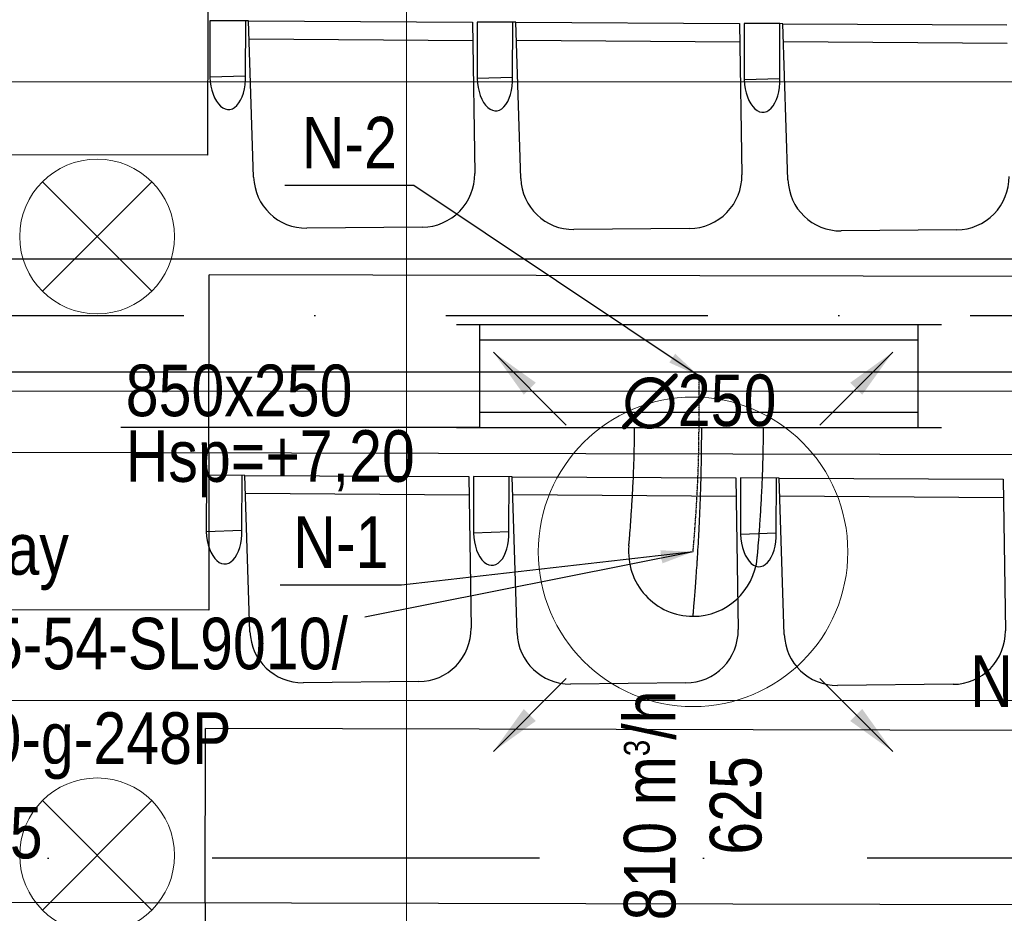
# Model space of a CAD drawing. Header units: millimetres. Extents: x -32221 to 212500, y 31663 to 93766.
# Tile 80 of 256: x 17300 to 19209, y 54700 to 56433. Entities that reach past the tile are written whole.
import ezdxf

# ---------------------------------------------------------------- set-up
doc = ezdxf.new("R2010")
doc.units = ezdxf.units.MM
doc.linetypes.add('DASHDOT', pattern=[1, 0.5, -0.25, 0, -0.25])
doc.linetypes.add('DASHDOTX2', pattern=[50.8, 25.4, -12.7, 0, -12.7])
doc.layers.get('0').update_dxf_attribs({"color": 251})
for name, color, linetype in [('FLUID-N', 251, 'Continuous'), ('FLUID-N-100-ARRGR', 251, 'Continuous'), ('FLUID-N-100-INF', 251, 'Continuous'), ('FLUID-N-100-NUM', 251, 'Continuous'), ('FLUID-N-SYM', 251, 'Continuous'), ('FLUID-W-100-DIM', 251, 'Continuous'), ('osie', 251, 'Continuous'), ('Sciany', 251, 'Continuous'), ('Wyposazenie', 251, 'Continuous')]:
    doc.layers.add(name, color=color, linetype=linetype)
for name, color, linetype, lineweight in [('kasetony', 251, 'Continuous', 5), ('lampy', 251, 'Continuous', 9), ('Nawiewniki', 251, 'Continuous', 20)]:
    doc.layers.add(name, color=color, linetype=linetype, lineweight=lineweight)
doc.styles.add('FDBES', font='simplex.shx')
doc.styles.get("Standard").update_dxf_attribs({"font": 'ARIALN.TTF'})
doc.linetypes.add('ZIGZAG', pattern='A,0.0001,-0.2,[131,ltypeshp.shx,S=0.2,R=0,X=-0.2,Y=0],-0.4,[131,ltypeshp.shx,S=0.2,R=180,X=0.2,Y=0],-0.2', length=0.8001)
doc.dimstyles.new('FDBES', dxfattribs={"dimscale": 50, "dimtxt": 4, "dimasz": 2.5, "dimexe": 0.8, "dimexo": 2, "dimgap": 1, "dimtad": 1, "dimdsep": 46, "dimtxsty": 'FDBES', "dimcen": 2.5, "dimclrd": 4, "dimclre": 5, "dimadec": 0, "dimazin": 0, "dimtfac": 1, "dimtmove": 0, "dimatfit": 3, "dimfxl": 1, "dimarcsym": 0})

# ---------------------------------------------------------------- blocks, each defined once
blk = doc.blocks.new('*U378')
at = {"color": 14, "linetype": 'Continuous', "lineweight": -2}
for p, q in [((-100, -470), (-100, 470)), ((100, -470), (100, 470))]:
    blk.add_line(p, q, dxfattribs=at)
at = {"color": 0, "linetype": 'ByBlock', "lineweight": -2}
for p, q in [((-100, 425), (100, 425)), ((-100, -425), (100, -425))]:
    blk.add_line(p, q, dxfattribs=at)
at = {"color": 5, "linetype": 'Continuous', "lineweight": -3}
for p, q in [((-70, -425), (-70, 425)), ((70, -425), (70, 425))]:
    blk.add_line(p, q, dxfattribs=at)
blk = doc.blocks.new('*U377')
at = {"color": 14, "linetype": 'Continuous', "lineweight": -2}
for p, q in [((-50, 125), (-50, 0)), ((-50, 0), (-50, -125))]:
    blk.add_line(p, q, dxfattribs=at)
at = {"layer": 'FLUID-N-SYM', "color": 2, "linetype": 'DASHDOT', "lineweight": -3}
blk.add_line((-50, 0), (50, 0), dxfattribs=at)
blk = doc.blocks.new('*U30')
at = {"color": 0, "insert": (-1189.4, -348.3), "char_height": 100, "width": 1600, "attachment_point": 5, "line_spacing_factor": 1.1}
blk.add_mtext('Smay\\PNS8-R1-Z-625-54-SL9010/ SRt-s-300-g-248P\\P625', dxfattribs=at)
blk.add_mtext('Smay\\PNS8-R1-Z-625-54-SL9010/ SRt-s-300-g-248P\\P625', dxfattribs=at)
blk.add_mtext('Smay\\PNS8-R1-Z-625-54-SL9010/ SRt-s-300-g-248P\\P625', dxfattribs=at)
blk.add_mtext('Smay\\PNS8-R1-Z-625-54-SL9010/ SRt-s-300-g-248P\\P625', dxfattribs=at)
blk.add_mtext('Smay\\PNS8-R1-Z-625-54-SL9010/ SRt-s-300-g-248P\\P625', dxfattribs=at)
blk.add_mtext('Smay\\PNS8-R1-Z-625-54-SL9010/ SRt-s-300-g-248P\\P625', dxfattribs=at)
blk.add_mtext('Smay\\PNS8-R1-Z-625-54-SL9010/ SRt-s-300-g-248P\\P625', dxfattribs=at)
blk.add_mtext('Smay\\PNS8-R1-Z-625-54-SL9010/ SRt-s-300-g-248P\\P625', dxfattribs=at)
blk.add_mtext('Smay\\PNS8-R1-Z-625-54-SL9010/ SRt-s-300-g-248P\\P625', dxfattribs=at)
blk.add_mtext('Smay\\PNS8-R1-Z-625-54-SL9010/ SRt-s-300-g-248P\\P625', dxfattribs=at)
blk.add_mtext('Smay\\PNS8-R1-Z-625-54-SL9010/ SRt-s-300-g-248P\\P625', dxfattribs=at)
blk.add_mtext('Smay\\PNS8-R1-Z-625-54-SL9010/ SRt-s-300-g-248P\\P625', dxfattribs=at)
blk.add_mtext('Smay\\PNS8-R1-Z-625-54-SL9010/ SRt-s-300-g-248P\\P625', dxfattribs=at)
blk.add_mtext('Smay\\PNS8-R1-Z-625-54-SL9010/ SRt-s-300-g-248P\\P625', dxfattribs=at)
blk.add_mtext('Smay\\PNS8-R1-Z-625-54-SL9010/ SRt-s-300-g-248P\\P625', dxfattribs=at)
blk.add_mtext('Smay\\PNS8-R1-Z-625-54-SL9010/ SRt-s-300-g-248P\\P625', dxfattribs=at)
blk.add_mtext('Smay\\PNS8-R1-Z-625-54-SL9010/ SRt-s-300-g-248P\\P625', dxfattribs=at)
blk.add_mtext('Smay\\PNS8-R1-Z-625-54-SL9010/ SRt-s-300-g-248P\\P625', dxfattribs=at)
blk.add_mtext('Smay\\PNS8-R1-Z-625-54-SL9010/ SRt-s-300-g-248P\\P625', dxfattribs=at)
blk.add_mtext('Smay\\PNS8-R1-Z-625-54-SL9010/ SRt-s-300-g-248P\\P625', dxfattribs=at)
blk.add_mtext('Smay\\PNS8-R1-Z-625-54-SL9010/ SRt-s-300-g-248P\\P625', dxfattribs=at)
blk.add_mtext('Smay\\PNS8-R1-Z-625-54-SL9010/ SRt-s-300-g-248P\\P625', dxfattribs=at)
blk.add_mtext('Smay\\PNS8-R1-Z-625-54-SL9010/ SRt-s-300-g-248P\\P625', dxfattribs=at)
blk.add_mtext('Smay\\PNS8-R1-Z-625-54-SL9010/ SRt-s-300-g-248P\\P625', dxfattribs=at)
blk.add_mtext('Smay\\PNS8-R1-Z-625-54-SL9010/ SRt-s-300-g-248P\\P625', dxfattribs=at)
blk.add_mtext('Smay\\PNS8-R1-Z-625-54-SL9010/ SRt-s-300-g-248P\\P625', dxfattribs=at)
blk = doc.blocks.new('*U385')
at = {"color": 14, "linetype": 'Continuous', "lineweight": -3}
for p, q in [((0, 0, 5.3), (0, 0, 125)), ((0, 0, -125), (0, 0, -5.3))]:
    blk.add_line(p, q, dxfattribs=at)
at = {"color": 14, "linetype": 'Continuous', "lineweight": -2, "extrusion": (-1, -2.74177e-18, -1.66622e-16)}
blk.add_ellipse((0, -240.9, -11.6), major_axis=(0, 11.7, -124.4), ratio=1, start_param=0, end_param=1.664877, dxfattribs=at)
at = {"color": 14, "linetype": 'Continuous', "lineweight": -2, "extrusion": (-1, -1.83697e-16, -1.95679e-16)}
blk.add_ellipse((0, -240.9, -11.6), major_axis=(0, -125), ratio=1, start_param=0, end_param=1.476602, dxfattribs=at)
at = {"color": 20, "linetype": 'ZIGZAG', "lineweight": -2, "ltscale": 50}
for points, knots in [([(0, -365.9, -11.6), (0, -365.9, -11.6), (0, -365, -11.5), (0, -361.9, -11.2), (0, -356.5, -10.7), (0, -348.4, -10), (0, -335.6, -9), (0, -320.2, -7.7), (0, -302.5, -6.4), (0, -282.7, -4.9), (0, -267.4, -3.9), (0, -258.1, -3.3), (0, -254.3, -3.1), (0, -247.5, -2.6), (0, -233.5, -1.8), (0, -212.1, -0.5), (0, -188.6, 0.6), (0, -168.5, 1.6), (0, -150.1, 2.3), (0, -127.9, 3.1), (0, -104.1, 3.9), (0, -82.2, 4.4), (0, -62.7, 4.8), (0, -42.4, 5), (0, -21.5, 5.2), (0, -7.2, 5.3), (0, 0, 5.3)], [0, 0, 0, 0, 17.791735, 35.583471, 47.444628, 71.166942, 94.889256, 118.61157, 142.333884, 166.056198, 189.778512, 192.743801, 195.70909, 201.639669, 213.500826, 237.22314, 260.945454, 272.806611, 284.667768, 302.459503, 320.251238, 332.112395, 343.973552, 355.834709, 367.695866, 379.557023, 379.557023, 379.557023, 379.557023]), ([(0, -252.6, 112.9), (0, -252.3, 112.9), (0, -251.3, 113), (0, -244.8, 113.6), (0, -230.5, 114.8), (0, -205.1, 116.8), (0, -173.6, 119), (0, -137.2, 121.2), (0, -95.9, 123.1), (0, -57.4, 124.3), (0, -24.9, 124.9), (0, -8.3, 125), (0, 0, 125)], [0, 0, 0, 0, 24.880139, 49.760279, 99.520558, 149.280837, 199.041116, 248.801395, 298.561674, 348.321953, 373.202092, 398.082232, 398.082232, 398.082232, 398.082232]), ([(0, -229.1, -136), (0, -228.9, -136), (0, -228.3, -136), (0, -222.9, -135.5), (0, -210.6, -134.4), (0, -188.3, -132.7), (0, -160.1, -130.7), (0, -127.3, -128.7), (0, -89.8, -126.8), (0, -54.2, -125.7), (0, -23.6, -125.1), (0, -7.9, -125), (0, 0, -125)], [0, 0, 0, 0, 23.600995, 47.201989, 94.403979, 141.605968, 188.807958, 236.009947, 283.211936, 330.413926, 354.01492, 377.615915, 377.615915, 377.615915, 377.615915])]:
    blk.add_open_spline(points, degree=3, knots=knots, dxfattribs=at)
at = {"layer": 'FLUID-N-SYM', "color": 2, "linetype": 'DASHDOT', "lineweight": -3}
blk.add_open_spline([(0, -240.9, -11.6), (0, -240.9, -11.6), (0, -181.9, -6), (0, -63), (0, 0)], degree=3, knots=[0, 0, 0, 0, 190.635936, 379.557023, 379.557023, 379.557023, 379.557023], dxfattribs=at)
blk = doc.blocks.new('*U27')
at = {"color": 0, "insert": (-1356.4, -270.2), "char_height": 100, "width": 1600, "attachment_point": 5, "line_spacing_factor": 1.1}
blk.add_mtext('Smay\\PNS8-R1-Z-625-54-SL9010/ SRt-s-300-g-248P\\P625', dxfattribs=at)
blk.add_mtext('Smay\\PNS8-R1-Z-625-54-SL9010/ SRt-s-300-g-248P\\P625', dxfattribs=at)
blk.add_mtext('Smay\\PNS8-R1-Z-625-54-SL9010/ SRt-s-300-g-248P\\P625', dxfattribs=at)
blk.add_mtext('Smay\\PNS8-R1-Z-625-54-SL9010/ SRt-s-300-g-248P\\P625', dxfattribs=at)
blk.add_mtext('Smay\\PNS8-R1-Z-625-54-SL9010/ SRt-s-300-g-248P\\P625', dxfattribs=at)
blk.add_mtext('Smay\\PNS8-R1-Z-625-54-SL9010/ SRt-s-300-g-248P\\P625', dxfattribs=at)
blk.add_mtext('Smay\\PNS8-R1-Z-625-54-SL9010/ SRt-s-300-g-248P\\P625', dxfattribs=at)
blk.add_mtext('Smay\\PNS8-R1-Z-625-54-SL9010/ SRt-s-300-g-248P\\P625', dxfattribs=at)
blk.add_mtext('Smay\\PNS8-R1-Z-625-54-SL9010/ SRt-s-300-g-248P\\P625', dxfattribs=at)
blk.add_mtext('Smay\\PNS8-R1-Z-625-54-SL9010/ SRt-s-300-g-248P\\P625', dxfattribs=at)
blk.add_mtext('Smay\\PNS8-R1-Z-625-54-SL9010/ SRt-s-300-g-248P\\P625', dxfattribs=at)
blk.add_mtext('Smay\\PNS8-R1-Z-625-54-SL9010/ SRt-s-300-g-248P\\P625', dxfattribs=at)
blk.add_mtext('Smay\\PNS8-R1-Z-625-54-SL9010/ SRt-s-300-g-248P\\P625', dxfattribs=at)
blk.add_mtext('Smay\\PNS8-R1-Z-625-54-SL9010/ SRt-s-300-g-248P\\P625', dxfattribs=at)
blk.add_mtext('Smay\\PNS8-R1-Z-625-54-SL9010/ SRt-s-300-g-248P\\P625', dxfattribs=at)
blk.add_mtext('Smay\\PNS8-R1-Z-625-54-SL9010/ SRt-s-300-g-248P\\P625', dxfattribs=at)
blk.add_mtext('Smay\\PNS8-R1-Z-625-54-SL9010/ SRt-s-300-g-248P\\P625', dxfattribs=at)
blk.add_mtext('Smay\\PNS8-R1-Z-625-54-SL9010/ SRt-s-300-g-248P\\P625', dxfattribs=at)
blk.add_mtext('Smay\\PNS8-R1-Z-625-54-SL9010/ SRt-s-300-g-248P\\P625', dxfattribs=at)
blk.add_mtext('Smay\\PNS8-R1-Z-625-54-SL9010/ SRt-s-300-g-248P\\P625', dxfattribs=at)
blk.add_mtext('Smay\\PNS8-R1-Z-625-54-SL9010/ SRt-s-300-g-248P\\P625', dxfattribs=at)
blk.add_mtext('Smay\\PNS8-R1-Z-625-54-SL9010/ SRt-s-300-g-248P\\P625', dxfattribs=at)
blk.add_mtext('Smay\\PNS8-R1-Z-625-54-SL9010/ SRt-s-300-g-248P\\P625', dxfattribs=at)
blk.add_mtext('Smay\\PNS8-R1-Z-625-54-SL9010/ SRt-s-300-g-248P\\P625', dxfattribs=at)
blk.add_mtext('Smay\\PNS8-R1-Z-625-54-SL9010/ SRt-s-300-g-248P\\P625', dxfattribs=at)
blk.add_mtext('Smay\\PNS8-R1-Z-625-54-SL9010/ SRt-s-300-g-248P\\P625', dxfattribs=at)
blk.add_mtext('Smay\\PNS8-R1-Z-625-54-SL9010/ SRt-s-300-g-248P\\P625', dxfattribs=at)
at = {"color": 0}
blk.add_leader([(0, 0), (-636.1, -126.7)], dimstyle='FDBES', override={"dimscale": 25, "dimclrd": 0, "dimclre": 0}, dxfattribs=at)
blk.add_leader([(0, 0), (-636.1, -126.7)], dimstyle='FDBES', override={"dimscale": 25, "dimclrd": 0, "dimclre": 0}, dxfattribs=at)
blk.add_leader([(0, 0), (-636.1, -126.7)], dimstyle='FDBES', override={"dimscale": 25, "dimclrd": 0, "dimclre": 0}, dxfattribs=at)
blk.add_leader([(0, 0), (-636.1, -126.7)], dimstyle='FDBES', override={"dimscale": 25, "dimclrd": 0, "dimclre": 0}, dxfattribs=at)
blk.add_leader([(0, 0), (-636.1, -126.7)], dimstyle='FDBES', override={"dimscale": 25, "dimclrd": 0, "dimclre": 0}, dxfattribs=at)
blk.add_leader([(0, 0), (-636.1, -126.7)], dimstyle='FDBES', override={"dimscale": 25, "dimclrd": 0, "dimclre": 0}, dxfattribs=at)
blk.add_leader([(0, 0), (-636.1, -126.7)], dimstyle='FDBES', override={"dimscale": 25, "dimclrd": 0, "dimclre": 0}, dxfattribs=at)
blk.add_leader([(0, 0), (-636.1, -126.7)], dimstyle='FDBES', override={"dimscale": 25, "dimclrd": 0, "dimclre": 0}, dxfattribs=at)
blk.add_leader([(0, 0), (-636.1, -126.7)], dimstyle='FDBES', override={"dimscale": 25, "dimclrd": 0, "dimclre": 0}, dxfattribs=at)
blk.add_leader([(0, 0), (-636.1, -126.7)], dimstyle='FDBES', override={"dimscale": 25, "dimclrd": 0, "dimclre": 0}, dxfattribs=at)
blk.add_leader([(0, 0), (-636.1, -126.7)], dimstyle='FDBES', override={"dimscale": 25, "dimclrd": 0, "dimclre": 0}, dxfattribs=at)
blk.add_leader([(0, 0), (-636.1, -126.7)], dimstyle='FDBES', override={"dimscale": 25, "dimclrd": 0, "dimclre": 0}, dxfattribs=at)
blk.add_leader([(0, 0), (-636.1, -126.7)], dimstyle='FDBES', override={"dimscale": 25, "dimclrd": 0, "dimclre": 0}, dxfattribs=at)
blk.add_leader([(0, 0), (-636.1, -126.7)], dimstyle='FDBES', override={"dimscale": 25, "dimclrd": 0, "dimclre": 0}, dxfattribs=at)
blk.add_leader([(0, 0), (-636.1, -126.7)], dimstyle='FDBES', override={"dimscale": 25, "dimclrd": 0, "dimclre": 0}, dxfattribs=at)
blk.add_leader([(0, 0), (-636.1, -126.7)], dimstyle='FDBES', override={"dimscale": 25, "dimclrd": 0, "dimclre": 0}, dxfattribs=at)
blk.add_leader([(0, 0), (-636.1, -126.7)], dimstyle='FDBES', override={"dimscale": 25, "dimclrd": 0, "dimclre": 0}, dxfattribs=at)
blk.add_leader([(0, 0), (-636.1, -126.7)], dimstyle='FDBES', override={"dimscale": 25, "dimclrd": 0, "dimclre": 0}, dxfattribs=at)
blk.add_leader([(0, 0), (-636.1, -126.7)], dimstyle='FDBES', override={"dimscale": 25, "dimclrd": 0, "dimclre": 0}, dxfattribs=at)
blk.add_leader([(0, 0), (-636.1, -126.7)], dimstyle='FDBES', override={"dimscale": 25, "dimclrd": 0, "dimclre": 0}, dxfattribs=at)
blk.add_leader([(0, 0), (-636.1, -126.7)], dimstyle='FDBES', override={"dimscale": 25, "dimclrd": 0, "dimclre": 0}, dxfattribs=at)
blk.add_leader([(0, 0), (-636.1, -126.7)], dimstyle='FDBES', override={"dimscale": 25, "dimclrd": 0, "dimclre": 0}, dxfattribs=at)
blk.add_leader([(0, 0), (-636.1, -126.7)], dimstyle='FDBES', override={"dimscale": 25, "dimclrd": 0, "dimclre": 0}, dxfattribs=at)
blk.add_leader([(0, 0), (-636.1, -126.7)], dimstyle='FDBES', override={"dimscale": 25, "dimclrd": 0, "dimclre": 0}, dxfattribs=at)
blk.add_leader([(0, 0), (-636.1, -126.7)], dimstyle='FDBES', override={"dimscale": 25, "dimclrd": 0, "dimclre": 0}, dxfattribs=at)
blk.add_leader([(0, 0), (-636.1, -126.7)], dimstyle='FDBES', override={"dimscale": 25, "dimclrd": 0, "dimclre": 0}, dxfattribs=at)
blk.add_leader([(0, 0), (-636.1, -126.7)], dimstyle='FDBES', override={"dimscale": 25, "dimclrd": 0, "dimclre": 0}, dxfattribs=at)
blk = doc.blocks.new('*U77')
at = {"color": 6}
blk.add_line((-565.4, -64.7), (-800.3, -64.7), dxfattribs=at)
blk.add_line((-565.4, -64.7), (-800.3, -64.7), dxfattribs=at)
blk.add_line((-565.4, -64.7), (-800.3, -64.7), dxfattribs=at)
blk.add_line((-565.4, -64.7), (-800.3, -64.7), dxfattribs=at)
blk.add_line((-565.4, -64.7), (-800.3, -64.7), dxfattribs=at)
blk.add_line((-565.4, -64.7), (-800.3, -64.7), dxfattribs=at)
blk.add_line((-565.4, -64.7), (-800.3, -64.7), dxfattribs=at)
blk.add_line((-565.4, -64.7), (-800.3, -64.7), dxfattribs=at)
blk.add_line((-565.4, -64.7), (-800.3, -64.7), dxfattribs=at)
blk.add_line((-565.4, -64.7), (-800.3, -64.7), dxfattribs=at)
blk.add_line((-565.4, -64.7), (-800.3, -64.7), dxfattribs=at)
blk.add_line((-565.4, -64.7), (-800.3, -64.7), dxfattribs=at)
blk.add_line((-565.4, -64.7), (-800.3, -64.7), dxfattribs=at)
blk.add_line((-565.4, -64.7), (-800.3, -64.7), dxfattribs=at)
blk.add_line((-565.4, -64.7), (-800.3, -64.7), dxfattribs=at)
blk.add_line((-565.4, -64.7), (-800.3, -64.7), dxfattribs=at)
blk.add_line((-565.4, -64.7), (-800.3, -64.7), dxfattribs=at)
blk.add_line((-565.4, -64.7), (-800.3, -64.7), dxfattribs=at)
blk.add_line((-565.4, -64.7), (-800.3, -64.7), dxfattribs=at)
blk.add_line((-565.4, -64.7), (-800.3, -64.7), dxfattribs=at)
blk.add_line((-565.4, -64.7), (-800.3, -64.7), dxfattribs=at)
blk.add_line((-565.4, -64.7), (-800.3, -64.7), dxfattribs=at)
blk.add_line((-565.4, -64.7), (-800.3, -64.7), dxfattribs=at)
blk.add_line((-565.4, -64.7), (-800.3, -64.7), dxfattribs=at)
blk.add_line((-565.4, -64.7), (-800.3, -64.7), dxfattribs=at)
blk.add_line((-565.4, -64.7), (-800.3, -64.7), dxfattribs=at)
at = {"color": 0, "insert": (-682.8, -64.7), "char_height": 100, "attachment_point": 5}
blk.add_mtext('N-1\\P ', dxfattribs=at)
blk.add_mtext('N-1\\P ', dxfattribs=at)
blk.add_mtext('N-1\\P ', dxfattribs=at)
blk.add_mtext('N-1\\P ', dxfattribs=at)
blk.add_mtext('N-1\\P ', dxfattribs=at)
blk.add_mtext('N-1\\P ', dxfattribs=at)
blk.add_mtext('N-1\\P ', dxfattribs=at)
blk.add_mtext('N-1\\P ', dxfattribs=at)
blk.add_mtext('N-1\\P ', dxfattribs=at)
blk.add_mtext('N-1\\P ', dxfattribs=at)
blk.add_mtext('N-1\\P ', dxfattribs=at)
blk.add_mtext('N-1\\P ', dxfattribs=at)
blk.add_mtext('N-1\\P ', dxfattribs=at)
blk.add_mtext('N-1\\P ', dxfattribs=at)
blk.add_mtext('N-1\\P ', dxfattribs=at)
blk.add_mtext('N-1\\P ', dxfattribs=at)
blk.add_mtext('N-1\\P ', dxfattribs=at)
blk.add_mtext('N-1\\P ', dxfattribs=at)
blk.add_mtext('N-1\\P ', dxfattribs=at)
blk.add_mtext('N-1\\P ', dxfattribs=at)
blk.add_mtext('N-1\\P ', dxfattribs=at)
blk.add_mtext('N-1\\P ', dxfattribs=at)
blk.add_mtext('N-1\\P ', dxfattribs=at)
blk.add_mtext('N-1\\P ', dxfattribs=at)
blk.add_mtext('N-1\\P ', dxfattribs=at)
blk.add_mtext('N-1\\P ', dxfattribs=at)
blk.add_leader([(0, 0), (-565.4, -64.7)], dimstyle='FDBES', override={"dimscale": 25, "dimclrd": 256, "dimclre": 256})
blk.add_leader([(0, 0), (-565.4, -64.7)], dimstyle='FDBES', override={"dimscale": 25, "dimclrd": 256, "dimclre": 256})
blk.add_leader([(0, 0), (-565.4, -64.7)], dimstyle='FDBES', override={"dimscale": 25, "dimclrd": 256, "dimclre": 256})
blk.add_leader([(0, 0), (-565.4, -64.7)], dimstyle='FDBES', override={"dimscale": 25, "dimclrd": 256, "dimclre": 256})
blk.add_leader([(0, 0), (-565.4, -64.7)], dimstyle='FDBES', override={"dimscale": 25, "dimclrd": 256, "dimclre": 256})
blk.add_leader([(0, 0), (-565.4, -64.7)], dimstyle='FDBES', override={"dimscale": 25, "dimclrd": 256, "dimclre": 256})
blk.add_leader([(0, 0), (-565.4, -64.7)], dimstyle='FDBES', override={"dimscale": 25, "dimclrd": 256, "dimclre": 256})
blk.add_leader([(0, 0), (-565.4, -64.7)], dimstyle='FDBES', override={"dimscale": 25, "dimclrd": 256, "dimclre": 256})
blk.add_leader([(0, 0), (-565.4, -64.7)], dimstyle='FDBES', override={"dimscale": 25, "dimclrd": 256, "dimclre": 256})
blk.add_leader([(0, 0), (-565.4, -64.7)], dimstyle='FDBES', override={"dimscale": 25, "dimclrd": 256, "dimclre": 256})
blk.add_leader([(0, 0), (-565.4, -64.7)], dimstyle='FDBES', override={"dimscale": 25, "dimclrd": 256, "dimclre": 256})
blk.add_leader([(0, 0), (-565.4, -64.7)], dimstyle='FDBES', override={"dimscale": 25, "dimclrd": 256, "dimclre": 256})
blk.add_leader([(0, 0), (-565.4, -64.7)], dimstyle='FDBES', override={"dimscale": 25, "dimclrd": 256, "dimclre": 256})
blk.add_leader([(0, 0), (-565.4, -64.7)], dimstyle='FDBES', override={"dimscale": 25, "dimclrd": 256, "dimclre": 256})
blk.add_leader([(0, 0), (-565.4, -64.7)], dimstyle='FDBES', override={"dimscale": 25, "dimclrd": 256, "dimclre": 256})
blk.add_leader([(0, 0), (-565.4, -64.7)], dimstyle='FDBES', override={"dimscale": 25, "dimclrd": 256, "dimclre": 256})
blk.add_leader([(0, 0), (-565.4, -64.7)], dimstyle='FDBES', override={"dimscale": 25, "dimclrd": 256, "dimclre": 256})
blk.add_leader([(0, 0), (-565.4, -64.7)], dimstyle='FDBES', override={"dimscale": 25, "dimclrd": 256, "dimclre": 256})
blk.add_leader([(0, 0), (-565.4, -64.7)], dimstyle='FDBES', override={"dimscale": 25, "dimclrd": 256, "dimclre": 256})
blk.add_leader([(0, 0), (-565.4, -64.7)], dimstyle='FDBES', override={"dimscale": 25, "dimclrd": 256, "dimclre": 256})
blk.add_leader([(0, 0), (-565.4, -64.7)], dimstyle='FDBES', override={"dimscale": 25, "dimclrd": 256, "dimclre": 256})
blk.add_leader([(0, 0), (-565.4, -64.7)], dimstyle='FDBES', override={"dimscale": 25, "dimclrd": 256, "dimclre": 256})
blk.add_leader([(0, 0), (-565.4, -64.7)], dimstyle='FDBES', override={"dimscale": 25, "dimclrd": 256, "dimclre": 256})
blk.add_leader([(0, 0), (-565.4, -64.7)], dimstyle='FDBES', override={"dimscale": 25, "dimclrd": 256, "dimclre": 256})
blk.add_leader([(0, 0), (-565.4, -64.7)], dimstyle='FDBES', override={"dimscale": 25, "dimclrd": 256, "dimclre": 256})
blk.add_leader([(0, 0), (-565.4, -64.7)], dimstyle='FDBES', override={"dimscale": 25, "dimclrd": 256, "dimclre": 256})
blk = doc.blocks.new('*U103')
at = {"color": 6}
blk.add_line((-552.9, 369.2), (-802.8, 369.2), dxfattribs=at)
blk.add_line((-552.9, 369.2), (-802.8, 369.2), dxfattribs=at)
blk.add_line((-552.9, 369.2), (-802.8, 369.2), dxfattribs=at)
blk.add_line((-552.9, 369.2), (-802.8, 369.2), dxfattribs=at)
blk.add_line((-552.9, 369.2), (-802.8, 369.2), dxfattribs=at)
blk.add_line((-552.9, 369.2), (-802.8, 369.2), dxfattribs=at)
blk.add_line((-552.9, 369.2), (-802.8, 369.2), dxfattribs=at)
blk.add_line((-552.9, 369.2), (-802.8, 369.2), dxfattribs=at)
blk.add_line((-552.9, 369.2), (-802.8, 369.2), dxfattribs=at)
blk.add_line((-552.9, 369.2), (-802.8, 369.2), dxfattribs=at)
blk.add_line((-552.9, 369.2), (-802.8, 369.2), dxfattribs=at)
blk.add_line((-552.9, 369.2), (-802.8, 369.2), dxfattribs=at)
blk.add_line((-552.9, 369.2), (-802.8, 369.2), dxfattribs=at)
blk.add_line((-552.9, 369.2), (-802.8, 369.2), dxfattribs=at)
blk.add_line((-552.9, 369.2), (-802.8, 369.2), dxfattribs=at)
blk.add_line((-552.9, 369.2), (-802.8, 369.2), dxfattribs=at)
blk.add_line((-552.9, 369.2), (-802.8, 369.2), dxfattribs=at)
blk.add_line((-552.9, 369.2), (-802.8, 369.2), dxfattribs=at)
blk.add_line((-552.9, 369.2), (-802.8, 369.2), dxfattribs=at)
blk.add_line((-552.9, 369.2), (-802.8, 369.2), dxfattribs=at)
blk.add_line((-552.9, 369.2), (-802.8, 369.2), dxfattribs=at)
blk.add_line((-552.9, 369.2), (-802.8, 369.2), dxfattribs=at)
blk.add_line((-552.9, 369.2), (-802.8, 369.2), dxfattribs=at)
blk.add_line((-552.9, 369.2), (-802.8, 369.2), dxfattribs=at)
blk.add_line((-552.9, 369.2), (-802.8, 369.2), dxfattribs=at)
at = {"color": 0, "insert": (-677.9, 369.2), "char_height": 100, "attachment_point": 5}
blk.add_mtext('N-2\\P ', dxfattribs=at)
blk.add_mtext('N-2\\P ', dxfattribs=at)
blk.add_mtext('N-2\\P ', dxfattribs=at)
blk.add_mtext('N-2\\P ', dxfattribs=at)
blk.add_mtext('N-2\\P ', dxfattribs=at)
blk.add_mtext('N-2\\P ', dxfattribs=at)
blk.add_mtext('N-2\\P ', dxfattribs=at)
blk.add_mtext('N-2\\P ', dxfattribs=at)
blk.add_mtext('N-2\\P ', dxfattribs=at)
blk.add_mtext('N-2\\P ', dxfattribs=at)
blk.add_mtext('N-2\\P ', dxfattribs=at)
blk.add_mtext('N-2\\P ', dxfattribs=at)
blk.add_mtext('N-2\\P ', dxfattribs=at)
blk.add_mtext('N-2\\P ', dxfattribs=at)
blk.add_mtext('N-2\\P ', dxfattribs=at)
blk.add_mtext('N-2\\P ', dxfattribs=at)
blk.add_mtext('N-2\\P ', dxfattribs=at)
blk.add_mtext('N-2\\P ', dxfattribs=at)
blk.add_mtext('N-2\\P ', dxfattribs=at)
blk.add_mtext('N-2\\P ', dxfattribs=at)
blk.add_mtext('N-2\\P ', dxfattribs=at)
blk.add_mtext('N-2\\P ', dxfattribs=at)
blk.add_mtext('N-2\\P ', dxfattribs=at)
blk.add_mtext('N-2\\P ', dxfattribs=at)
blk.add_mtext('N-2\\P ', dxfattribs=at)
blk.add_leader([(0, 0), (-552.9, 369.2)], dimstyle='FDBES', override={"dimscale": 25, "dimclrd": 256, "dimclre": 256})
blk.add_leader([(0, 0), (-552.9, 369.2)], dimstyle='FDBES', override={"dimscale": 25, "dimclrd": 256, "dimclre": 256})
blk.add_leader([(0, 0), (-552.9, 369.2)], dimstyle='FDBES', override={"dimscale": 25, "dimclrd": 256, "dimclre": 256})
blk.add_leader([(0, 0), (-552.9, 369.2)], dimstyle='FDBES', override={"dimscale": 25, "dimclrd": 256, "dimclre": 256})
blk.add_leader([(0, 0), (-552.9, 369.2)], dimstyle='FDBES', override={"dimscale": 25, "dimclrd": 256, "dimclre": 256})
blk.add_leader([(0, 0), (-552.9, 369.2)], dimstyle='FDBES', override={"dimscale": 25, "dimclrd": 256, "dimclre": 256})
blk.add_leader([(0, 0), (-552.9, 369.2)], dimstyle='FDBES', override={"dimscale": 25, "dimclrd": 256, "dimclre": 256})
blk.add_leader([(0, 0), (-552.9, 369.2)], dimstyle='FDBES', override={"dimscale": 25, "dimclrd": 256, "dimclre": 256})
blk.add_leader([(0, 0), (-552.9, 369.2)], dimstyle='FDBES', override={"dimscale": 25, "dimclrd": 256, "dimclre": 256})
blk.add_leader([(0, 0), (-552.9, 369.2)], dimstyle='FDBES', override={"dimscale": 25, "dimclrd": 256, "dimclre": 256})
blk.add_leader([(0, 0), (-552.9, 369.2)], dimstyle='FDBES', override={"dimscale": 25, "dimclrd": 256, "dimclre": 256})
blk.add_leader([(0, 0), (-552.9, 369.2)], dimstyle='FDBES', override={"dimscale": 25, "dimclrd": 256, "dimclre": 256})
blk.add_leader([(0, 0), (-552.9, 369.2)], dimstyle='FDBES', override={"dimscale": 25, "dimclrd": 256, "dimclre": 256})
blk.add_leader([(0, 0), (-552.9, 369.2)], dimstyle='FDBES', override={"dimscale": 25, "dimclrd": 256, "dimclre": 256})
blk.add_leader([(0, 0), (-552.9, 369.2)], dimstyle='FDBES', override={"dimscale": 25, "dimclrd": 256, "dimclre": 256})
blk.add_leader([(0, 0), (-552.9, 369.2)], dimstyle='FDBES', override={"dimscale": 25, "dimclrd": 256, "dimclre": 256})
blk.add_leader([(0, 0), (-552.9, 369.2)], dimstyle='FDBES', override={"dimscale": 25, "dimclrd": 256, "dimclre": 256})
blk.add_leader([(0, 0), (-552.9, 369.2)], dimstyle='FDBES', override={"dimscale": 25, "dimclrd": 256, "dimclre": 256})
blk.add_leader([(0, 0), (-552.9, 369.2)], dimstyle='FDBES', override={"dimscale": 25, "dimclrd": 256, "dimclre": 256})
blk.add_leader([(0, 0), (-552.9, 369.2)], dimstyle='FDBES', override={"dimscale": 25, "dimclrd": 256, "dimclre": 256})
blk.add_leader([(0, 0), (-552.9, 369.2)], dimstyle='FDBES', override={"dimscale": 25, "dimclrd": 256, "dimclre": 256})
blk.add_leader([(0, 0), (-552.9, 369.2)], dimstyle='FDBES', override={"dimscale": 25, "dimclrd": 256, "dimclre": 256})
blk.add_leader([(0, 0), (-552.9, 369.2)], dimstyle='FDBES', override={"dimscale": 25, "dimclrd": 256, "dimclre": 256})
blk.add_leader([(0, 0), (-552.9, 369.2)], dimstyle='FDBES', override={"dimscale": 25, "dimclrd": 256, "dimclre": 256})
blk.add_leader([(0, 0), (-552.9, 369.2)], dimstyle='FDBES', override={"dimscale": 25, "dimclrd": 256, "dimclre": 256})
blk = doc.blocks.new('*U145')
at = {"color": 0}
blk.add_leader([(-141.4, -141.4), (0, 0)], dimstyle='FDBES', override={"dimscale": 40, "dimclrd": 0}, dxfattribs=at)
blk.add_leader([(-141.4, -141.4), (0, 0)], dimstyle='FDBES', override={"dimscale": 40, "dimclrd": 0}, dxfattribs=at)
blk.add_leader([(-141.4, -141.4), (0, 0)], dimstyle='FDBES', override={"dimscale": 40, "dimclrd": 0}, dxfattribs=at)
blk.add_leader([(-141.4, -141.4), (0, 0)], dimstyle='FDBES', override={"dimscale": 40, "dimclrd": 0}, dxfattribs=at)
blk.add_leader([(-141.4, -141.4), (0, 0)], dimstyle='FDBES', override={"dimscale": 40, "dimclrd": 0}, dxfattribs=at)
blk.add_leader([(-141.4, -141.4), (0, 0)], dimstyle='FDBES', override={"dimscale": 40, "dimclrd": 0}, dxfattribs=at)
blk.add_leader([(-141.4, -141.4), (0, 0)], dimstyle='FDBES', override={"dimscale": 40, "dimclrd": 0}, dxfattribs=at)
blk.add_leader([(-141.4, -141.4), (0, 0)], dimstyle='FDBES', override={"dimscale": 40, "dimclrd": 0}, dxfattribs=at)
blk.add_leader([(-141.4, -141.4), (0, 0)], dimstyle='FDBES', override={"dimscale": 40, "dimclrd": 0}, dxfattribs=at)
blk.add_leader([(-141.4, -141.4), (0, 0)], dimstyle='FDBES', override={"dimscale": 40, "dimclrd": 0}, dxfattribs=at)
blk.add_leader([(-141.4, -141.4), (0, 0)], dimstyle='FDBES', override={"dimscale": 40, "dimclrd": 0}, dxfattribs=at)
blk.add_leader([(-141.4, -141.4), (0, 0)], dimstyle='FDBES', override={"dimscale": 40, "dimclrd": 0}, dxfattribs=at)
blk.add_leader([(-141.4, -141.4), (0, 0)], dimstyle='FDBES', override={"dimscale": 40, "dimclrd": 0}, dxfattribs=at)
blk.add_leader([(-141.4, -141.4), (0, 0)], dimstyle='FDBES', override={"dimscale": 40, "dimclrd": 0}, dxfattribs=at)
blk.add_leader([(-141.4, -141.4), (0, 0)], dimstyle='FDBES', override={"dimscale": 40, "dimclrd": 0}, dxfattribs=at)
blk = doc.blocks.new('*U146')
at = {"color": 0}
blk.add_leader([(141.4, -141.4), (0, 0)], dimstyle='FDBES', override={"dimscale": 40, "dimclrd": 0}, dxfattribs=at)
blk.add_leader([(141.4, -141.4), (0, 0)], dimstyle='FDBES', override={"dimscale": 40, "dimclrd": 0}, dxfattribs=at)
blk.add_leader([(141.4, -141.4), (0, 0)], dimstyle='FDBES', override={"dimscale": 40, "dimclrd": 0}, dxfattribs=at)
blk.add_leader([(141.4, -141.4), (0, 0)], dimstyle='FDBES', override={"dimscale": 40, "dimclrd": 0}, dxfattribs=at)
blk.add_leader([(141.4, -141.4), (0, 0)], dimstyle='FDBES', override={"dimscale": 40, "dimclrd": 0}, dxfattribs=at)
blk.add_leader([(141.4, -141.4), (0, 0)], dimstyle='FDBES', override={"dimscale": 40, "dimclrd": 0}, dxfattribs=at)
blk.add_leader([(141.4, -141.4), (0, 0)], dimstyle='FDBES', override={"dimscale": 40, "dimclrd": 0}, dxfattribs=at)
blk.add_leader([(141.4, -141.4), (0, 0)], dimstyle='FDBES', override={"dimscale": 40, "dimclrd": 0}, dxfattribs=at)
blk.add_leader([(141.4, -141.4), (0, 0)], dimstyle='FDBES', override={"dimscale": 40, "dimclrd": 0}, dxfattribs=at)
blk.add_leader([(141.4, -141.4), (0, 0)], dimstyle='FDBES', override={"dimscale": 40, "dimclrd": 0}, dxfattribs=at)
blk.add_leader([(141.4, -141.4), (0, 0)], dimstyle='FDBES', override={"dimscale": 40, "dimclrd": 0}, dxfattribs=at)
blk.add_leader([(141.4, -141.4), (0, 0)], dimstyle='FDBES', override={"dimscale": 40, "dimclrd": 0}, dxfattribs=at)
blk.add_leader([(141.4, -141.4), (0, 0)], dimstyle='FDBES', override={"dimscale": 40, "dimclrd": 0}, dxfattribs=at)
blk.add_leader([(141.4, -141.4), (0, 0)], dimstyle='FDBES', override={"dimscale": 40, "dimclrd": 0}, dxfattribs=at)
blk.add_leader([(141.4, -141.4), (0, 0)], dimstyle='FDBES', override={"dimscale": 40, "dimclrd": 0}, dxfattribs=at)
blk = doc.blocks.new('*U147')
at = {"color": 0}
blk.add_leader([(-141.4, 141.4), (0, 0)], dimstyle='FDBES', override={"dimscale": 40, "dimclrd": 0}, dxfattribs=at)
blk.add_leader([(-141.4, 141.4), (0, 0)], dimstyle='FDBES', override={"dimscale": 40, "dimclrd": 0}, dxfattribs=at)
blk.add_leader([(-141.4, 141.4), (0, 0)], dimstyle='FDBES', override={"dimscale": 40, "dimclrd": 0}, dxfattribs=at)
blk.add_leader([(-141.4, 141.4), (0, 0)], dimstyle='FDBES', override={"dimscale": 40, "dimclrd": 0}, dxfattribs=at)
blk.add_leader([(-141.4, 141.4), (0, 0)], dimstyle='FDBES', override={"dimscale": 40, "dimclrd": 0}, dxfattribs=at)
blk.add_leader([(-141.4, 141.4), (0, 0)], dimstyle='FDBES', override={"dimscale": 40, "dimclrd": 0}, dxfattribs=at)
blk.add_leader([(-141.4, 141.4), (0, 0)], dimstyle='FDBES', override={"dimscale": 40, "dimclrd": 0}, dxfattribs=at)
blk.add_leader([(-141.4, 141.4), (0, 0)], dimstyle='FDBES', override={"dimscale": 40, "dimclrd": 0}, dxfattribs=at)
blk.add_leader([(-141.4, 141.4), (0, 0)], dimstyle='FDBES', override={"dimscale": 40, "dimclrd": 0}, dxfattribs=at)
blk.add_leader([(-141.4, 141.4), (0, 0)], dimstyle='FDBES', override={"dimscale": 40, "dimclrd": 0}, dxfattribs=at)
blk.add_leader([(-141.4, 141.4), (0, 0)], dimstyle='FDBES', override={"dimscale": 40, "dimclrd": 0}, dxfattribs=at)
blk.add_leader([(-141.4, 141.4), (0, 0)], dimstyle='FDBES', override={"dimscale": 40, "dimclrd": 0}, dxfattribs=at)
blk.add_leader([(-141.4, 141.4), (0, 0)], dimstyle='FDBES', override={"dimscale": 40, "dimclrd": 0}, dxfattribs=at)
blk.add_leader([(-141.4, 141.4), (0, 0)], dimstyle='FDBES', override={"dimscale": 40, "dimclrd": 0}, dxfattribs=at)
blk.add_leader([(-141.4, 141.4), (0, 0)], dimstyle='FDBES', override={"dimscale": 40, "dimclrd": 0}, dxfattribs=at)
blk = doc.blocks.new('*U148')
at = {"color": 0}
blk.add_leader([(141.4, 141.4), (0, 0)], dimstyle='FDBES', override={"dimscale": 40, "dimclrd": 0}, dxfattribs=at)
blk.add_leader([(141.4, 141.4), (0, 0)], dimstyle='FDBES', override={"dimscale": 40, "dimclrd": 0}, dxfattribs=at)
blk.add_leader([(141.4, 141.4), (0, 0)], dimstyle='FDBES', override={"dimscale": 40, "dimclrd": 0}, dxfattribs=at)
blk.add_leader([(141.4, 141.4), (0, 0)], dimstyle='FDBES', override={"dimscale": 40, "dimclrd": 0}, dxfattribs=at)
blk.add_leader([(141.4, 141.4), (0, 0)], dimstyle='FDBES', override={"dimscale": 40, "dimclrd": 0}, dxfattribs=at)
blk.add_leader([(141.4, 141.4), (0, 0)], dimstyle='FDBES', override={"dimscale": 40, "dimclrd": 0}, dxfattribs=at)
blk.add_leader([(141.4, 141.4), (0, 0)], dimstyle='FDBES', override={"dimscale": 40, "dimclrd": 0}, dxfattribs=at)
blk.add_leader([(141.4, 141.4), (0, 0)], dimstyle='FDBES', override={"dimscale": 40, "dimclrd": 0}, dxfattribs=at)
blk.add_leader([(141.4, 141.4), (0, 0)], dimstyle='FDBES', override={"dimscale": 40, "dimclrd": 0}, dxfattribs=at)
blk.add_leader([(141.4, 141.4), (0, 0)], dimstyle='FDBES', override={"dimscale": 40, "dimclrd": 0}, dxfattribs=at)
blk.add_leader([(141.4, 141.4), (0, 0)], dimstyle='FDBES', override={"dimscale": 40, "dimclrd": 0}, dxfattribs=at)
blk.add_leader([(141.4, 141.4), (0, 0)], dimstyle='FDBES', override={"dimscale": 40, "dimclrd": 0}, dxfattribs=at)
blk.add_leader([(141.4, 141.4), (0, 0)], dimstyle='FDBES', override={"dimscale": 40, "dimclrd": 0}, dxfattribs=at)
blk.add_leader([(141.4, 141.4), (0, 0)], dimstyle='FDBES', override={"dimscale": 40, "dimclrd": 0}, dxfattribs=at)
blk.add_leader([(141.4, 141.4), (0, 0)], dimstyle='FDBES', override={"dimscale": 40, "dimclrd": 0}, dxfattribs=at)

msp = doc.modelspace()

# ---------------------------------------------------------------- linework, layer by layer
at = {"layer": 'FLUID-N'}
msp.add_line((18191.977, 55642.257, 7327.5), (17495.824, 55642.257, 7327.5), dxfattribs=at)
at = {"layer": 'kasetony'}
for p, q in [((18050.147, 56312.853), (18050.147, 56912.853)), ((18050.147, 56912.853), (18050.147, 56312.853)), ((16850.147, 56312.853), (18050.147, 56312.853)), ((18050.147, 56312.853), (16850.147, 56312.853)), ((18050.147, 56312.853), (19250.147, 56312.853)), ((18050.147, 55712.853), (18050.147, 56312.853)), ((18050.147, 56312.853), (18050.147, 55712.853)), ((19250.147, 56312.853), (18050.147, 56312.853)), ((16850.147, 55712.853), (18050.147, 55712.853)), ((18050.147, 55712.853), (16850.147, 55712.853)), ((18050.147, 55712.853), (19250.147, 55712.853)), ((18050.147, 55112.853), (18050.147, 55712.853)), ((18050.147, 55712.853), (18050.147, 55112.853)), ((19250.147, 55712.853), (18050.147, 55712.853)), ((16850.147, 55112.853), (18050.147, 55112.853)), ((18050.147, 55112.853), (16850.147, 55112.853)), ((18050.147, 55112.853), (19250.147, 55112.853)), ((18050.147, 54512.853), (18050.147, 55112.853)), ((18050.147, 55112.853), (18050.147, 54512.853)), ((19250.147, 55112.853), (18050.147, 55112.853))]:
    msp.add_line(p, q, dxfattribs=at)
at = {"layer": 'lampy'}
for p, q in [((17344.081, 56118.919), (17556.213, 55906.787)), ((17556.213, 56118.919), (17344.081, 55906.787)), ((17344.081, 54918.919), (17556.213, 54706.787)), ((17556.213, 54918.919), (17344.081, 54706.787))]:
    msp.add_line(p, q, dxfattribs=at)
for centre in [(17450.147, 56012.853), (17450.147, 54812.853)]:
    msp.add_circle(centre, 150, dxfattribs=at)
at = {"layer": 'Nawiewniki'}
msp.add_circle((18605.434, 55401.382), 300, dxfattribs=at)
at = {"layer": 'osie'}
for p, q in [((16094.26, 55969.721), (26326.281, 55969.721)), ((26296.574, 55749.721), (16093.86, 55749.721))]:
    msp.add_line(p, q, dxfattribs=at)
at = {"layer": 'osie', "linetype": 'DASHDOTX2', "ltscale": 20}
msp.add_line((16094.06, 55859.721), (26311.428, 55859.721), dxfattribs=at)
at = {"layer": 'osie', "linetype": 'DASHDOTX2', "ltscale": 25}
msp.add_line((29738.966, 54807.176), (13854.161, 54807.176), dxfattribs=at)
at = {"layer": 'Sciany'}
for p, q in [((17664.518, 56461.712), (17664.228, 56170.68)), ((17663.833, 56170.681), (16189.767, 56172.15)), ((22864.705, 55580.983), (16189.194, 55596.704)), ((17666.761, 55593.225), (17666.457, 55288.439)), ((17666.043, 55288.44), (16188.888, 55289.912)), ((22857.641, 54708.228), (16188.324, 54723.936)), ((17659.47, 54720.471), (17658.794, 54433.424))]:
    msp.add_line(p, q, dxfattribs=at)
at = {"layer": 'Wyposazenie'}
for p, q in [((17668.982, 56431.136), (17668.828, 56322.428)), ((17743.811, 56430.758), (17668.982, 56431.136)), ((17737.614, 56324.651), (17738.15, 56430.786)), ((17743.811, 56430.758), (18177.828, 56428.566)), ((17753.599, 56127.878), (17743.811, 56430.758)), ((18177.828, 56428.566), (18182.132, 56134.747)), ((18186.893, 56428.52), (18186.739, 56319.812)), ((18186.893, 56428.52), (18186.739, 56319.812)), ((18256.061, 56428.171), (18186.893, 56428.52)), ((18261.722, 56428.142), (18186.893, 56428.52)), ((18255.525, 56322.035), (18256.061, 56428.171)), ((18255.525, 56322.035), (18256.061, 56428.171)), ((18261.722, 56428.142), (18695.739, 56425.95)), ((18271.509, 56125.263), (18261.722, 56428.142)), ((18695.739, 56425.95), (18700.043, 56132.132)), ((18704.804, 56425.904), (18704.65, 56317.197)), ((18704.804, 56425.904), (18704.65, 56317.197)), ((18773.972, 56425.555), (18704.804, 56425.904)), ((18779.633, 56425.527), (18704.804, 56425.904)), ((18773.436, 56319.419), (18773.972, 56425.555)), ((18773.436, 56319.419), (18773.972, 56425.555)), ((18779.633, 56425.527), (19213.65, 56423.335)), ((18789.42, 56122.647), (18779.633, 56425.527)), ((17745.091, 56396.336), (18178.346, 56393.206)), ((18263.002, 56393.72), (18696.257, 56390.59)), ((18780.913, 56391.104), (19214.168, 56387.974)), ((17668.828, 56322.428), (17737.614, 56324.651)), ((18186.739, 56319.812), (18255.525, 56322.035)), ((18186.739, 56319.812), (18255.525, 56322.035)), ((18704.65, 56317.197), (18773.436, 56319.419)), ((18704.65, 56317.197), (18773.436, 56319.419)), ((18080.855, 56031.023), (17856.721, 56028.953)), ((18598.766, 56028.407), (18374.632, 56026.337)), ((19116.677, 56025.791), (18892.543, 56023.722)), ((17666.761, 55593.225), (17667.575, 55938.782)), ((22865.698, 55926.539), (17667.575, 55938.782)), ((17661.892, 55549.832), (17661.738, 55441.124)), ((17736.721, 55549.454), (17661.892, 55549.832)), ((17730.524, 55443.347), (17731.06, 55549.483)), ((17736.721, 55549.454), (18170.737, 55547.262)), ((17746.508, 55246.575), (17736.721, 55549.454)), ((18170.737, 55547.262), (18175.042, 55253.444)), ((18179.803, 55547.217), (18179.649, 55438.509)), ((18179.803, 55547.217), (18179.649, 55438.509)), ((18248.97, 55546.867), (18179.803, 55547.217)), ((18254.632, 55546.839), (18179.803, 55547.217)), ((18248.434, 55440.731), (18248.97, 55546.867)), ((18248.434, 55440.731), (18248.97, 55546.867)), ((18254.632, 55546.839), (18688.648, 55544.647)), ((18264.419, 55243.959), (18254.632, 55546.839)), ((18688.648, 55544.647), (18692.953, 55250.828)), ((18697.714, 55544.601), (18697.56, 55435.893)), ((18697.714, 55544.601), (18697.56, 55435.893)), ((18766.881, 55544.252), (18697.714, 55544.601)), ((18772.543, 55544.223), (18697.714, 55544.601)), ((18766.345, 55438.116), (18766.881, 55544.252)), ((18766.345, 55438.116), (18766.881, 55544.252)), ((18772.543, 55544.223), (19206.559, 55542.031)), ((18782.33, 55241.344), (18772.543, 55544.223)), ((19206.559, 55542.031), (19210.863, 55248.213)), ((17738, 55515.032), (18171.255, 55511.902)), ((18255.911, 55512.417), (18689.166, 55509.286)), ((18773.822, 55509.801), (19207.077, 55506.671)), ((17661.738, 55441.124), (17730.524, 55443.347)), ((18179.649, 55438.509), (18248.434, 55440.731)), ((18179.649, 55438.509), (18248.434, 55440.731)), ((18697.56, 55435.893), (18766.345, 55438.116)), ((18697.56, 55435.893), (18766.345, 55438.116)), ((18073.765, 55149.719), (17849.63, 55147.649)), ((18591.676, 55147.103), (18367.541, 55145.034)), ((19109.587, 55144.488), (18885.452, 55142.418)), ((17659.47, 54720.471), (17660.267, 55058.663)), ((22869.659, 55046.394), (17660.267, 55058.663))]:
    msp.add_line(p, q, dxfattribs=at)
for centre, start, end in [((17855.777, 56131.18), 181.850846, 270.529054), ((18079.911, 56133.25), 270.529054, 0.839276), ((18373.688, 56128.565), 181.850846, 270.529054), ((18597.822, 56130.634), 270.529054, 0.839276), ((18891.599, 56125.949), 181.850846, 270.529054), ((19115.733, 56128.019), 270.529054, 0.839276), ((17848.686, 55249.877), 181.850846, 270.529054), ((18072.821, 55251.946), 270.529054, 0.839276), ((18366.597, 55247.261), 181.850846, 270.529054), ((18590.732, 55249.331), 270.529054, 0.839276), ((18884.508, 55244.645), 181.850846, 270.529054), ((19108.643, 55246.715), 270.529054, 0.839276)]:
    msp.add_arc(centre, 102.232, start, end, dxfattribs=at)
for centre in [(17703.221, 56323.539), (18221.132, 56320.924), (18221.132, 56320.924), (18739.043, 56318.308), (18739.043, 56318.308), (17696.131, 55442.236), (18214.042, 55439.62), (18214.042, 55439.62), (18731.952, 55437.004), (18731.952, 55437.004)]:
    msp.add_ellipse(centre, major_axis=(-2.082, 64.439), ratio=0.53373009, start_param=1.44454642, end_param=4.71238898, dxfattribs=at)

# ---------------------------------------------------------------- block references
at = {"layer": 'FLUID-N', "color": 5, "linetype": 'Continuous', "extrusion": (2.44929e-16, 1.22465e-16, -1), "rotation": 89.99999999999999}
msp.add_blockref('*U378', (-18616.977, 55742.257, -7327.5), dxfattribs=at)
at = {"layer": 'FLUID-N', "color": 5, "linetype": 'Continuous', "rotation": 90}
msp.add_blockref('*U377', (18616.977, 55692.257, 7327.5), dxfattribs=at)
at = {"layer": 'FLUID-N', "color": 5, "linetype": 'Continuous', "extrusion": (1, 0, -1.83697e-16), "rotation": 270}
msp.add_blockref('*U385', (55642.257, 7327.5, 18616.977), dxfattribs=at)
at = {"layer": 'FLUID-N-100-ARRGR', "rotation": 89.99999999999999}
for name, p in [('*U148', (18359.679, 55647.117, 6603)), ('*U146', (18851.101, 55647.117, 6603)), ('*U147', (18359.679, 55155.696, 6603)), ('*U145', (18851.101, 55155.696, 6603))]:
    msp.add_blockref(name, p, dxfattribs=at)
at = {"layer": 'FLUID-N-100-INF', "linetype": 'ByBlock'}
for name, p in [('*U27', (18605.39, 55401.406, 6623)), ('*U30', (21019.405, 55406.316, 6623))]:
    msp.add_blockref(name, p, dxfattribs=at)
at = {"layer": 'FLUID-N-100-NUM', "linetype": 'ByBlock'}
for name, p in [('*U103', (18616.977, 55742.257, 7327.5)), ('*U77', (18605.39, 55401.406, 6623))]:
    msp.add_blockref(name, p, dxfattribs=at)

# ---------------------------------------------------------------- texts
at = {"layer": 'FLUID-N', "char_height": 100, "width": 565.80197, "attachment_point": 1}
for s, insert in [('850x250', (17505.613, 55764.413)), ('Hsp=+7,20', (17505.613, 55637.157))]:
    msp.add_mtext(s, dxfattribs=dict(at, insert=insert))
at = {"layer": 'FLUID-N-100-ARRGR', "color": 0, "insert": (18605.39, 54909.615, 6603), "char_height": 100, "attachment_point": 5, "rotation": 90}
msp.add_mtext('810 m{\\A2;\\H0.5x;3}/h\\P625', dxfattribs=at)
at = {"layer": 'FLUID-W-100-DIM', "color": 0, "insert": (18617.338, 55691.902), "char_height": 100, "attachment_point": 5}
msp.add_mtext('∅250\\P', dxfattribs=at)

doc.saveas('drawing.dxf')
